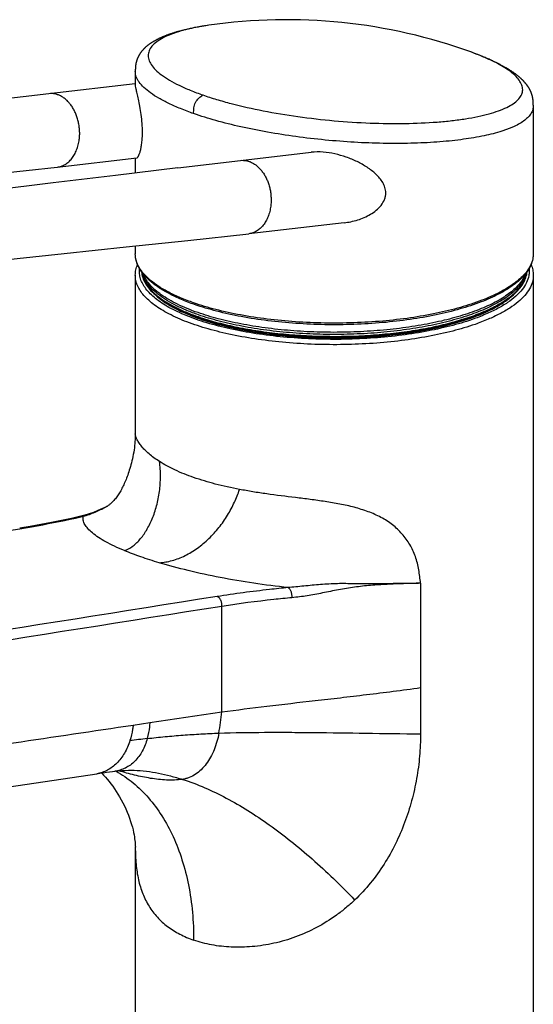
# Model space of a CAD drawing. Header units: millimetres. Extents: x 31 to 640, y 23 to 566.
# Tile 4 of 9: x 172 to 234, y 143 to 263. Entities that reach past the tile are written whole.
import ezdxf

# ---------------------------------------------------------------- set-up
doc = ezdxf.new("R2010")
doc.units = ezdxf.units.MM
doc.header["$LTSCALE"] = 46.255
doc.layers.get('0').update_dxf_attribs({"linetype": 'CONTINUOUS'})

msp = doc.modelspace()

# ---------------------------------------------------------------- linework, layer by layer
at = {"color": 7, "linetype": 'CONTINUOUS'}
for p, q in [((191.65, 261.67), (191.54, 261.64)), ((191.75, 261.7), (191.65, 261.67)), ((191.85, 261.72), (191.75, 261.7)), ((191.97, 261.75), (191.85, 261.72)), ((192.09, 261.78), (191.97, 261.75)), ((192.21, 261.81), (192.09, 261.78)), ((192.32, 261.83), (192.21, 261.81)), ((192.44, 261.86), (192.32, 261.83)), ((192.57, 261.89), (192.44, 261.86)), ((192.7, 261.91), (192.57, 261.89)), ((192.83, 261.94), (192.7, 261.91)), ((192.97, 261.97), (192.83, 261.94)), ((193.1, 262), (192.97, 261.97)), ((193.24, 262.02), (193.1, 262)), ((193.39, 262.05), (193.24, 262.02)), ((193.51, 262.07), (193.39, 262.05)), ((193.66, 262.1), (193.51, 262.07)), ((193.81, 262.13), (193.66, 262.1)), ((193.97, 262.15), (193.81, 262.13)), ((194.13, 262.18), (193.97, 262.15)), ((194.3, 262.21), (194.13, 262.18)), ((194.48, 262.23), (194.3, 262.21)), ((194.66, 262.26), (194.48, 262.23)), ((194.84, 262.29), (194.66, 262.26)), ((194.84, 262.29), (194.83, 262.29)), ((188.4, 260.48), (188.34, 260.45)), ((188.45, 260.51), (188.4, 260.48)), ((188.51, 260.54), (188.45, 260.51)), ((188.57, 260.57), (188.51, 260.54)), ((188.63, 260.6), (188.57, 260.57)), ((188.69, 260.63), (188.63, 260.6)), ((188.74, 260.66), (188.69, 260.63)), ((188.89, 260.73), (188.83, 260.7)), ((188.95, 260.76), (188.89, 260.73)), ((189.01, 260.79), (188.95, 260.76)), ((189.07, 260.81), (189.01, 260.79)), ((189.13, 260.84), (189.07, 260.81)), ((189.19, 260.86), (189.13, 260.84)), ((189.25, 260.89), (189.19, 260.86)), ((189.31, 260.91), (189.25, 260.89)), ((189.36, 260.93), (189.31, 260.91)), ((189.43, 260.97), (189.36, 260.93)), ((189.51, 260.99), (189.43, 260.97)), ((189.57, 261.02), (189.51, 260.99)), ((189.63, 261.04), (189.57, 261.02)), ((189.69, 261.07), (189.63, 261.04)), ((189.77, 261.09), (189.69, 261.07)), ((189.84, 261.12), (189.77, 261.09)), ((189.91, 261.15), (189.84, 261.12)), ((189.98, 261.17), (189.91, 261.15)), ((190.05, 261.19), (189.98, 261.17)), ((190.1, 261.21), (190.05, 261.19)), ((190.16, 261.24), (190.1, 261.21)), ((190.23, 261.26), (190.16, 261.24)), ((190.31, 261.29), (190.23, 261.26)), ((190.4, 261.31), (190.31, 261.29)), ((190.48, 261.34), (190.4, 261.31)), ((190.56, 261.36), (190.48, 261.34)), ((190.64, 261.39), (190.56, 261.36)), ((190.72, 261.41), (190.64, 261.39)), ((190.8, 261.44), (190.72, 261.41)), ((190.89, 261.47), (190.8, 261.44)), ((190.99, 261.49), (190.89, 261.47)), ((191.05, 261.51), (190.99, 261.49)), ((191.14, 261.54), (191.05, 261.51)), ((191.24, 261.56), (191.14, 261.54)), ((191.33, 261.59), (191.24, 261.56)), ((191.43, 261.62), (191.33, 261.59)), ((191.54, 261.64), (191.43, 261.62)), ((188.11, 260.32), (188.06, 260.29)), ((188.17, 260.36), (188.11, 260.32)), ((188.23, 260.39), (188.17, 260.36)), ((188.28, 260.42), (188.23, 260.39)), ((188.34, 260.45), (188.28, 260.42)), ((226.87, 258.99), (226.86, 258.99)), ((227.05, 258.92), (226.86, 258.99)), ((227.22, 258.86), (227.05, 258.92)), ((227.38, 258.8), (227.22, 258.86)), ((227.53, 258.74), (227.38, 258.8)), ((227.68, 258.68), (227.53, 258.74)), ((227.82, 258.63), (227.68, 258.68)), ((227.96, 258.57), (227.82, 258.63)), ((228.11, 258.51), (227.96, 258.57)), ((228.24, 258.46), (228.11, 258.51)), ((228.37, 258.4), (228.24, 258.46)), ((228.51, 258.35), (228.37, 258.4)), ((228.63, 258.29), (228.51, 258.35)), ((228.75, 258.24), (228.63, 258.29)), ((228.87, 258.19), (228.75, 258.24)), ((228.99, 258.14), (228.87, 258.19)), ((229.1, 258.09), (228.99, 258.14)), ((229.22, 258.04), (229.1, 258.09)), ((229.33, 257.98), (229.22, 258.04)), ((229.43, 257.94), (229.33, 257.98)), ((229.53, 257.89), (229.43, 257.94)), ((229.64, 257.84), (229.53, 257.89)), ((229.74, 257.79), (229.64, 257.84)), ((229.83, 257.75), (229.74, 257.79)), ((229.92, 257.7), (229.83, 257.75)), ((230.01, 257.66), (229.92, 257.7)), ((230.1, 257.61), (230.01, 257.66)), ((230.19, 257.57), (230.1, 257.61)), ((230.27, 257.53), (230.19, 257.57)), ((230.35, 257.49), (230.27, 257.53)), ((230.43, 257.44), (230.35, 257.49)), ((230.51, 257.4), (230.43, 257.44)), ((230.59, 257.36), (230.51, 257.4)), ((230.67, 257.31), (230.59, 257.36)), ((230.75, 257.27), (230.67, 257.31)), ((230.81, 257.23), (230.75, 257.27)), ((230.88, 257.2), (230.81, 257.23)), ((230.94, 257.16), (230.88, 257.2)), ((231.01, 257.12), (230.94, 257.16)), ((231.07, 257.08), (231.01, 257.12)), ((231.14, 257.04), (231.07, 257.08)), ((231.2, 257.01), (231.14, 257.04)), ((231.27, 256.97), (231.2, 257.01)), ((231.34, 256.93), (231.27, 256.97)), ((231.4, 256.89), (231.34, 256.93)), ((231.47, 256.85), (231.4, 256.89)), ((185.87, 256.85), (185.87, 256.79)), ((185.87, 256.79), (185.87, 256.73)), ((185.87, 256.73), (185.87, 255.08)), ((231.52, 256.81), (231.47, 256.85)), ((231.56, 256.78), (231.52, 256.81)), ((231.61, 256.75), (231.56, 256.78)), ((231.66, 256.72), (231.61, 256.75)), ((231.71, 256.69), (231.66, 256.72)), ((231.76, 256.65), (231.71, 256.69)), ((231.81, 256.62), (231.76, 256.65)), ((231.86, 256.59), (231.81, 256.62)), ((231.9, 256.56), (231.86, 256.59)), ((231.95, 256.52), (231.9, 256.56)), ((232, 256.49), (231.95, 256.52)), ((232.05, 256.45), (232, 256.49)), ((232.1, 256.42), (232.05, 256.45)), ((232.14, 256.39), (232.1, 256.42)), ((232.19, 256.35), (232.14, 256.39)), ((232.24, 256.32), (232.19, 256.35)), ((232.29, 256.28), (232.24, 256.32)), ((232.33, 256.24), (232.29, 256.28)), ((232.38, 256.21), (232.33, 256.24)), ((232.43, 256.17), (232.38, 256.21)), ((232.46, 256.15), (232.43, 256.17)), ((232.49, 256.12), (232.46, 256.15)), ((232.52, 256.1), (232.49, 256.12)), ((232.55, 256.07), (232.52, 256.1)), ((232.58, 256.05), (232.55, 256.07)), ((232.61, 256.02), (232.58, 256.05)), ((232.64, 256), (232.61, 256.02)), ((232.67, 255.97), (232.64, 256)), ((232.7, 255.95), (232.67, 255.97)), ((232.73, 255.92), (232.7, 255.95)), ((232.76, 255.89), (232.73, 255.92)), ((232.79, 255.87), (232.76, 255.89)), ((232.82, 255.84), (232.79, 255.87)), ((232.85, 255.81), (232.82, 255.84)), ((232.88, 255.79), (232.85, 255.81)), ((232.91, 255.76), (232.88, 255.79)), ((232.93, 255.73), (232.91, 255.76)), ((232.96, 255.71), (232.93, 255.73)), ((232.99, 255.68), (232.96, 255.71)), ((233.02, 255.65), (232.99, 255.68)), ((185.87, 255.16), (175.34, 253.95)), ((233.05, 255.62), (233.02, 255.65)), ((233.08, 255.6), (233.05, 255.62)), ((233.11, 255.57), (233.08, 255.6)), ((233.13, 255.54), (233.11, 255.57)), ((233.16, 255.51), (233.13, 255.54)), ((233.19, 255.48), (233.16, 255.51)), ((233.22, 255.45), (233.19, 255.48)), ((233.24, 255.42), (233.22, 255.45)), ((233.27, 255.39), (233.24, 255.42)), ((233.3, 255.36), (233.27, 255.39)), ((233.32, 255.33), (233.3, 255.36)), ((233.35, 255.3), (233.32, 255.33)), ((233.38, 255.27), (233.35, 255.3)), ((233.4, 255.24), (233.38, 255.27)), ((233.43, 255.21), (233.4, 255.24)), ((233.46, 255.18), (233.43, 255.21)), ((233.48, 255.15), (233.46, 255.18)), ((233.51, 255.12), (233.48, 255.15)), ((233.53, 255.09), (233.51, 255.12)), ((233.56, 255.05), (233.53, 255.09)), ((175.34, 253.95), (167.93, 253.05)), ((234.37, 252.66), (234.37, 252.73)), ((234.37, 252.6), (234.37, 252.66)), ((234.37, 252.53), (234.37, 252.6)), ((234.37, 252.53), (234.37, 234.43)), ((234.37, 252.45), (234.37, 252.44)), ((176.36, 245.01), (186.04, 246.12)), ((185.87, 246.1), (185.87, 244.27)), ((198.68, 245.81), (207.3, 246.8)), ((191.06, 244.89), (198.68, 245.81)), ((211.31, 238.21), (199.69, 236.87)), ((185.87, 235.38), (185.87, 234.43)), ((185.87, 231.81), (185.87, 212.5)), ((234.37, 231.81), (234.37, 31.7)), ((182.24, 203.54), (182.24, 203.54)), ((179.22, 202.44), (179.22, 202.44)), ((185.71, 171.47), (185.71, 171.47)), ((185.87, 162.08), (185.87, 31.7))]:
    msp.add_line(p, q, dxfattribs=at)
at = {"color": 9, "linetype": 'CONTINUOUS'}
for p, q in [((171.79, 200.91), (172.02, 200.95)), ((220.63, 194.26), (220.63, 175.91)), ((196.42, 178.59), (196.42, 191.45)), ((187.63, 177.28), (196.42, 178.59)), ((185.62, 176.98), (187.63, 177.28))]:
    msp.add_line(p, q, dxfattribs=at)
at = {"color": 7, "linetype": 'CONTINUOUS'}
for points in [[(188.83, 260.7), (188.8, 260.69), (188.74, 260.66)], [(187.97, 260.24), (187.95, 260.22), (187.92, 260.21), (187.89, 260.19), (187.87, 260.17), (187.84, 260.15), (187.81, 260.14), (187.78, 260.12), (187.76, 260.1), (187.73, 260.08), (187.7, 260.06), (187.68, 260.05), (187.65, 260.03), (187.62, 260.01), (187.6, 259.99), (187.57, 259.97), (187.54, 259.95), (187.52, 259.93), (187.49, 259.91), (187.46, 259.89), (187.44, 259.87), (187.41, 259.85), (187.39, 259.83), (187.36, 259.81), (187.33, 259.79), (187.31, 259.77), (187.28, 259.75), (187.26, 259.73), (187.23, 259.71), (187.21, 259.69), (187.18, 259.66), (187.16, 259.64), (187.13, 259.62), (187.11, 259.6), (187.08, 259.57), (187.06, 259.55), (187.03, 259.53), (187.01, 259.5), (186.98, 259.48), (186.96, 259.46), (186.93, 259.43), (186.91, 259.41), (186.89, 259.39), (186.86, 259.36), (186.84, 259.34), (186.82, 259.31), (186.79, 259.28), (186.77, 259.26), (186.75, 259.23), (186.73, 259.21), (186.7, 259.18), (186.68, 259.16), (186.66, 259.13), (186.64, 259.11), (186.62, 259.09), (186.6, 259.06), (186.59, 259.04), (186.57, 259.01), (186.55, 258.99), (186.53, 258.97), (186.52, 258.94), (186.5, 258.92), (186.48, 258.9), (186.47, 258.88), (186.45, 258.85), (186.44, 258.83), (186.42, 258.81), (186.41, 258.78), (186.39, 258.76), (186.38, 258.74), (186.36, 258.71), (186.35, 258.69), (186.34, 258.67), (186.32, 258.64), (186.31, 258.62), (186.3, 258.6), (186.28, 258.58), (186.27, 258.55), (186.26, 258.53), (186.25, 258.51), (186.24, 258.48), (186.22, 258.46), (186.21, 258.44), (186.2, 258.41), (186.19, 258.39), (186.18, 258.37), (186.17, 258.34), (186.16, 258.32), (186.15, 258.3), (186.14, 258.27), (186.13, 258.25), (186.12, 258.23), (186.11, 258.2), (186.1, 258.18), (186.09, 258.15), (186.08, 258.13), (186.08, 258.11), (186.07, 258.08), (186.06, 258.06), (186.05, 258.04), (186.04, 258.01), (186.04, 257.99), (186.03, 257.97), (186.02, 257.94), (186.02, 257.92), (186.01, 257.9), (186, 257.87), (186, 257.85), (185.99, 257.83), (185.98, 257.8), (185.98, 257.78), (185.97, 257.76), (185.97, 257.73), (185.96, 257.71), (185.96, 257.69), (185.95, 257.66), (185.95, 257.64), (185.94, 257.61), (185.94, 257.59), (185.93, 257.57), (185.93, 257.54), (185.93, 257.52), (185.92, 257.49), (185.92, 257.47), (185.91, 257.44), (185.91, 257.42), (185.91, 257.39), (185.91, 257.37), (185.9, 257.34), (185.9, 257.32), (185.9, 257.29), (185.89, 257.26), (185.89, 257.24), (185.89, 257.21), (185.89, 257.18), (185.89, 257.15), (185.88, 257.12), (185.88, 257.1), (185.88, 257.07), (185.88, 257.04), (185.88, 257.01), (185.88, 256.98), (185.88, 256.95), (185.87, 256.92), (185.87, 256.85)], [(188.06, 260.29), (188.03, 260.27), (187.97, 260.24)], [(234.37, 252.73), (234.37, 252.76), (234.37, 252.8), (234.37, 252.83), (234.37, 252.86), (234.36, 252.89), (234.36, 252.92), (234.36, 252.96), (234.36, 252.99), (234.36, 253.02), (234.35, 253.05), (234.35, 253.08), (234.35, 253.11), (234.35, 253.14), (234.34, 253.16), (234.34, 253.19), (234.34, 253.22), (234.33, 253.25), (234.33, 253.28), (234.32, 253.31), (234.32, 253.33), (234.32, 253.36), (234.31, 253.39), (234.31, 253.41), (234.3, 253.44), (234.3, 253.47), (234.29, 253.49), (234.29, 253.52), (234.28, 253.54), (234.28, 253.57), (234.27, 253.6), (234.26, 253.62), (234.26, 253.65), (234.25, 253.67), (234.25, 253.7), (234.24, 253.72), (234.23, 253.75), (234.22, 253.77), (234.22, 253.8), (234.21, 253.82), (234.2, 253.85), (234.19, 253.87), (234.19, 253.9), (234.18, 253.92), (234.17, 253.95), (234.16, 253.97), (234.15, 253.99), (234.14, 254.02), (234.13, 254.04), (234.12, 254.07), (234.12, 254.09), (234.11, 254.12), (234.1, 254.14), (234.09, 254.17), (234.07, 254.19), (234.06, 254.21), (234.05, 254.24), (234.04, 254.26), (234.03, 254.29), (234.02, 254.31), (234.01, 254.33), (234, 254.36), (233.98, 254.38), (233.97, 254.41), (233.96, 254.43), (233.95, 254.45), (233.94, 254.48), (233.92, 254.5), (233.91, 254.52), (233.9, 254.54), (233.89, 254.57), (233.87, 254.59), (233.86, 254.61), (233.85, 254.63), (233.84, 254.65), (233.83, 254.67), (233.81, 254.69), (233.8, 254.71), (233.79, 254.72), (233.78, 254.74), (233.77, 254.76), (233.75, 254.78), (233.74, 254.8), (233.73, 254.81), (233.72, 254.83), (233.71, 254.85), (233.7, 254.87), (233.68, 254.88), (233.67, 254.9), (233.66, 254.92), (233.65, 254.94), (233.63, 254.95), (233.62, 254.97), (233.61, 254.99), (233.6, 255), (233.58, 255.02), (233.56, 255.05)], [(137.34, 240.72), (146.15, 241.7), (153.63, 242.52), (161.17, 243.35), (168.76, 244.18), (176.36, 245.01)], [(191.06, 244.89), (183.44, 243.98), (175.85, 243.07), (168.3, 242.16), (160.78, 241.27)], [(154.25, 232.07), (161.92, 232.86), (169.57, 233.66), (177.19, 234.46), (184.75, 235.26), (192.26, 236.07), (199.69, 236.87)], [(185.87, 212.5), (185.87, 212.37), (185.87, 212.19), (185.86, 212), (185.85, 211.78), (185.83, 211.55), (185.81, 211.31), (185.79, 211.05), (185.75, 210.79), (185.71, 210.52), (185.67, 210.25), (185.62, 209.98), (185.57, 209.71), (185.52, 209.45), (185.46, 209.2), (185.4, 208.95), (185.33, 208.71), (185.27, 208.48), (185.21, 208.25), (185.14, 208.04), (185.07, 207.84), (185.01, 207.64), (184.94, 207.45), (184.88, 207.27), (184.81, 207.09), (184.74, 206.92), (184.67, 206.76), (184.6, 206.59), (184.53, 206.44), (184.46, 206.28), (184.39, 206.13), (184.32, 205.98), (184.24, 205.84), (184.17, 205.69), (184.09, 205.55), (184.01, 205.42), (183.93, 205.29), (183.85, 205.16), (183.77, 205.03), (183.69, 204.91), (183.6, 204.79), (183.52, 204.68), (183.44, 204.57), (183.35, 204.47), (183.27, 204.37), (183.19, 204.28), (183.1, 204.19), (183.02, 204.11), (182.94, 204.03), (182.86, 203.96), (182.78, 203.89), (182.71, 203.83), (182.63, 203.78), (182.56, 203.73), (182.49, 203.68), (182.43, 203.64), (182.37, 203.61), (182.32, 203.58), (182.27, 203.55), (182.24, 203.54)], [(182.24, 203.54), (181.89, 203.38), (181.32, 203.13), (180.77, 202.91), (180.23, 202.72), (179.7, 202.56), (179.22, 202.44)], [(179.22, 202.44), (178.08, 202.18), (176.88, 201.92), (175.64, 201.67), (174.37, 201.42), (173.07, 201.19), (171.78, 200.97)], [(64.46, 153.68), (81.62, 156.21), (99.72, 158.93), (118.73, 161.76), (138.65, 164.72), (159.48, 167.82), (181.18, 171.05)], [(181.18, 171.05), (181.56, 171.11), (181.96, 171.17), (182.35, 171.22), (182.72, 171.27), (183.07, 171.31), (183.36, 171.35)], [(181.77, 171.14), (181.8, 171.11), (182.01, 170.88), (182.23, 170.63), (182.45, 170.38), (182.67, 170.11), (182.89, 169.83), (183.11, 169.53), (183.32, 169.22), (183.54, 168.9), (183.75, 168.57), (183.96, 168.22), (184.16, 167.87), (184.35, 167.5), (184.54, 167.13), (184.72, 166.75), (184.88, 166.37), (185.03, 165.99), (185.17, 165.61), (185.3, 165.23), (185.41, 164.87), (185.51, 164.52), (185.59, 164.2), (185.66, 163.89), (185.71, 163.61), (185.76, 163.35), (185.79, 163.12), (185.82, 162.9), (185.84, 162.71), (185.86, 162.53), (185.87, 162.38), (185.87, 162.26), (185.88, 162.15), (185.88, 162.08)], [(183.36, 171.35), (183.78, 171.4), (184.23, 171.43), (184.65, 171.46), (185.05, 171.47), (185.43, 171.47), (185.71, 171.47)]]:
    msp.add_lwpolyline(points, dxfattribs=at)
for centre, radius, start, end in [((204.29, 196.97), 66, 70.0018, 98.2324), ((193.89, 235.93), 8.5, 229.3954, 231.036), ((226.29, 236.01), 8.6, 308.9742, 310.5947)]:
    msp.add_arc(centre, radius, start, end, dxfattribs=at)
at = {"color": 9, "linetype": 'CONTINUOUS'}
for centre, radius, start, end in [((157.54, 296.41), 96.52, 282.9942, 283.1659), ((153.3, 183.45), 43.39, 350.1216, 353.5729), ((286.58, -658.53), 839.75, 96.78813, 96.9333)]:
    msp.add_arc(centre, radius, start, end, dxfattribs=at)
for points, knots in [([(194.83, 262.29), (194.29, 262.21), (193.27, 262.04), (191.83, 261.71), (190.58, 261.33), (189.52, 260.91), (188.67, 260.44), (188.02, 259.92), (187.65, 259.43), (187.49, 259.03), (187.43, 258.73), (187.43, 258.43), (187.52, 258), (187.79, 257.45), (188.34, 256.81), (189.09, 256.18), (190.06, 255.56), (191.24, 254.94), (192.6, 254.34), (193.59, 253.97), (194.11, 253.79)], [0, 0, 0, 0, 0.094019, 0.178996, 0.25445, 0.320061, 0.375871, 0.422649, 0.462038, 0.479909, 0.497197, 0.514503, 0.532435, 0.572094, 0.619337, 0.675781, 0.742186, 0.818596, 0.90469, 1, 1, 1, 1]), ([(194.11, 253.79), (194.65, 253.6), (195.79, 253.23), (198.23, 252.55), (201.54, 251.81), (205.73, 251.12), (210.09, 250.62), (214.44, 250.34), (218.64, 250.28), (221.96, 250.42), (224.41, 250.65), (226.07, 250.87), (227.58, 251.14), (228.93, 251.46), (230.1, 251.83), (231.09, 252.24), (231.9, 252.68), (232.51, 253.17), (232.86, 253.63), (233.02, 254), (233.08, 254.28), (233.08, 254.57), (233, 254.97), (232.75, 255.49), (232.25, 256.09), (231.55, 256.69), (230.65, 257.28), (229.55, 257.87), (228.28, 258.45), (227.36, 258.81), (226.87, 258.99)], [0, 0, 0, 0, 0.035563, 0.073654, 0.156047, 0.244352, 0.335437, 0.426099, 0.513207, 0.593717, 0.630694, 0.665111, 0.696703, 0.725227, 0.750493, 0.772469, 0.791226, 0.806981, 0.820235, 0.826232, 0.832022, 0.837811, 0.843797, 0.857003, 0.872711, 0.891494, 0.913637, 0.939182, 0.968022, 1, 1, 1, 1]), ([(192.98, 251.52), (192.44, 251.71), (191.42, 252.09), (190, 252.71), (188.77, 253.35), (187.75, 253.99), (186.94, 254.65), (186.42, 255.22), (186.13, 255.68), (185.98, 256), (185.89, 256.33), (185.87, 256.54), (185.87, 256.65)], [0, 0, 0, 0, 0.186722, 0.35609, 0.507135, 0.639262, 0.752634, 0.848263, 0.890287, 0.929066, 0.965332, 1, 1, 1, 1]), ([(179.04, 248.37), (179.05, 248.45), (179.07, 248.63), (179.09, 248.89), (179.09, 249.16), (179.08, 249.42), (179.06, 249.69), (179.03, 249.96), (178.99, 250.22), (178.92, 250.57), (178.81, 250.99), (178.66, 251.4), (178.52, 251.72), (178.41, 251.94), (178.29, 252.16), (178.16, 252.37), (178.02, 252.57), (177.87, 252.76), (177.72, 252.93), (177.56, 253.1), (177.39, 253.25), (177.16, 253.43), (176.87, 253.63), (176.5, 253.8), (175.99, 253.96), (175.6, 253.98), (175.34, 253.95)], [0, 0, 0, 0, 0.034593, 0.069443, 0.104459, 0.139657, 0.174962, 0.210294, 0.245604, 0.28082, 0.35073, 0.419628, 0.4535, 0.487, 0.520112, 0.552609, 0.584523, 0.616055, 0.646977, 0.677108, 0.706752, 0.735939, 0.792157, 0.846463, 0.898805, 1, 1, 1, 1]), ([(192.98, 251.52), (192.98, 251.76), (192.98, 252.22), (193.17, 252.89), (193.58, 253.43), (193.93, 253.68), (194.11, 253.79)], [0, 0, 0, 0, 0.263665, 0.521129, 0.765927, 1, 1, 1, 1]), ([(234.37, 252.44), (234.37, 252.29), (234.32, 251.97), (234.11, 251.52), (233.77, 251.09), (233.31, 250.68), (232.72, 250.29), (232.15, 250), (231.64, 249.78), (231.21, 249.61), (230.76, 249.45), (229.73, 249.12), (227.99, 248.71), (225.92, 248.38), (224.09, 248.17), (222.6, 248.04), (221.05, 247.95), (219.43, 247.89), (217.77, 247.87), (215.47, 247.89), (212.54, 248), (208.99, 248.28), (205.47, 248.69), (202.04, 249.22), (198.78, 249.87), (195.77, 250.62), (193.87, 251.21), (192.98, 251.52)], [0, 0, 0, 0, 0.010671, 0.021892, 0.034315, 0.048461, 0.064585, 0.08288, 0.092866, 0.103403, 0.114501, 0.126167, 0.17823, 0.23848, 0.271382, 0.305954, 0.342025, 0.379439, 0.418011, 0.457557, 0.538786, 0.621517, 0.704084, 0.784811, 0.862053, 0.934254, 1, 1, 1, 1]), ([(176.37, 245.01), (176.54, 245.03), (176.78, 245.08), (177.09, 245.21), (177.4, 245.37), (177.69, 245.58), (177.95, 245.84), (178.13, 246.05), (178.3, 246.28), (178.46, 246.54), (178.6, 246.81), (178.72, 247.1), (178.83, 247.4), (178.92, 247.71), (178.99, 248.04), (179.02, 248.26), (179.04, 248.37)], [0, 0, 0, 0, 0.1076, 0.162774, 0.218064, 0.333141, 0.392529, 0.453844, 0.51671, 0.581131, 0.64732, 0.715188, 0.784335, 0.855088, 0.927079, 1, 1, 1, 1]), ([(198.68, 245.81), (198.93, 245.84), (199.33, 245.82), (199.83, 245.67), (200.2, 245.49), (200.5, 245.3), (200.73, 245.12), (200.89, 244.96), (201.05, 244.8), (201.21, 244.62), (201.35, 244.44), (201.49, 244.24), (201.62, 244.03), (201.75, 243.81), (201.86, 243.58), (202, 243.27), (202.15, 242.86), (202.26, 242.43), (202.33, 242.09), (202.37, 241.82), (202.4, 241.56), (202.41, 241.29), (202.42, 241.02), (202.42, 240.76), (202.4, 240.5), (202.38, 240.32), (202.37, 240.23)], [0, 0, 0, 0, 0.101195, 0.153537, 0.207843, 0.264061, 0.293248, 0.322892, 0.353023, 0.383945, 0.415477, 0.447391, 0.479888, 0.513, 0.5465, 0.580372, 0.649271, 0.71918, 0.754396, 0.789706, 0.825038, 0.860343, 0.895541, 0.930557, 0.965407, 1, 1, 1, 1]), ([(202.37, 240.23), (202.36, 240.12), (202.33, 239.9), (202.25, 239.58), (202.16, 239.26), (202.06, 238.96), (201.93, 238.68), (201.79, 238.4), (201.64, 238.15), (201.47, 237.92), (201.28, 237.7), (201.02, 237.45), (200.73, 237.24), (200.43, 237.07), (200.12, 236.95), (199.87, 236.89), (199.71, 236.87)], [0, 0, 0, 0, 0.07292, 0.144912, 0.215665, 0.284812, 0.35268, 0.418869, 0.48329, 0.546155, 0.607471, 0.666859, 0.781936, 0.837225, 0.8924, 1, 1, 1, 1]), ([(192.98, 228.45), (192.44, 228.64), (191.41, 229.03), (189.99, 229.69), (188.77, 230.4), (187.74, 231.14), (186.92, 231.92), (186.33, 232.74), (185.96, 233.57), (185.87, 234.15), (185.87, 234.43)], [0, 0, 0, 0, 0.174785, 0.334676, 0.479145, 0.608166, 0.722418, 0.823564, 0.914591, 1, 1, 1, 1]), ([(234.37, 234.43), (234.37, 234.22), (234.33, 233.8), (234.12, 233.17), (233.79, 232.55), (233.33, 231.95), (232.74, 231.36), (232.03, 230.79), (231.2, 230.24), (229.9, 229.51), (228.01, 228.68), (225.43, 227.84), (222.52, 227.13), (219.35, 226.58), (215.98, 226.2), (212.49, 225.99), (208.94, 225.96), (205.42, 226.11), (202, 226.43), (198.76, 226.93), (195.75, 227.58), (193.86, 228.14), (192.98, 228.45)], [0, 0, 0, 0, 0.014022, 0.028576, 0.044128, 0.061044, 0.079583, 0.099911, 0.122121, 0.146248, 0.200158, 0.261212, 0.328567, 0.401124, 0.477596, 0.55657, 0.636557, 0.716036, 0.793504, 0.867516, 0.936738, 1, 1, 1, 1]), ([(227.27, 225.83), (226.38, 225.52), (224.49, 224.96), (221.49, 224.31), (218.25, 223.81), (214.83, 223.48), (211.31, 223.33), (207.76, 223.36), (204.26, 223.57), (200.9, 223.96), (197.72, 224.51), (194.82, 225.21), (192.24, 226.05), (190.34, 226.88), (189.04, 227.61), (188.22, 228.16), (187.51, 228.73), (186.92, 229.32), (186.46, 229.93), (186.12, 230.54), (185.92, 231.17), (185.87, 231.6), (185.87, 231.81)], [0, 0, 0, 0, 0.063262, 0.132484, 0.206496, 0.283964, 0.363443, 0.44343, 0.522404, 0.598876, 0.671433, 0.738788, 0.799842, 0.853752, 0.877879, 0.900089, 0.920417, 0.938956, 0.955872, 0.971424, 0.985978, 1, 1, 1, 1]), ([(226.92, 226.42), (226.03, 226.11), (224.14, 225.56), (221.14, 224.91), (217.9, 224.42), (214.49, 224.11), (210.97, 223.97), (207.44, 224.02), (203.97, 224.25), (200.64, 224.65), (197.51, 225.22), (194.67, 225.95), (192.52, 226.69), (190.99, 227.36), (189.99, 227.87), (189.11, 228.4), (188.33, 228.96), (187.68, 229.54), (187.16, 230.13), (186.76, 230.74), (186.49, 231.36), (186.36, 231.99), (186.37, 232.41), (186.39, 232.62)], [0, 0, 0, 0, 0.06393, 0.133963, 0.208872, 0.287256, 0.367598, 0.448325, 0.527846, 0.604612, 0.67716, 0.74417, 0.804531, 0.831958, 0.85745, 0.880972, 0.902535, 0.922199, 0.940096, 0.956444, 0.971569, 0.985911, 1, 1, 1, 1]), ([(193.51, 227.26), (193.07, 227.41), (192.23, 227.73), (191.04, 228.25), (189.98, 228.81), (189.06, 229.4), (188.27, 230.01), (187.63, 230.65), (187.14, 231.3), (186.91, 231.77), (186.82, 232)], [0, 0, 0, 0, 0.165859, 0.32007, 0.462217, 0.592129, 0.709966, 0.816321, 0.912364, 1, 1, 1, 1]), ([(233.42, 232), (233.27, 231.6), (232.92, 231.01), (232.29, 230.31), (231.69, 229.78), (230.99, 229.27), (229.88, 228.58), (228.24, 227.79), (226, 226.98), (223.46, 226.27), (220.66, 225.7), (217.66, 225.26), (214.52, 224.98), (211.29, 224.84), (208.04, 224.86), (204.83, 225.04), (201.72, 225.37), (198.77, 225.85), (196.04, 226.46), (194.32, 226.97), (193.51, 227.26)], [0, 0, 0, 0, 0.030594, 0.047928, 0.066848, 0.087461, 0.109821, 0.159772, 0.216468, 0.279285, 0.347356, 0.419635, 0.494952, 0.572047, 0.649616, 0.726342, 0.800927, 0.872136, 0.938827, 1, 1, 1, 1]), ([(233.85, 232.62), (233.87, 232.48), (233.88, 232.19), (233.82, 231.61), (233.57, 230.87), (233.02, 230.02), (232.23, 229.21), (231.21, 228.43), (229.97, 227.7), (228.52, 227.02), (227.47, 226.61), (226.92, 226.42)], [0, 0, 0, 0, 0.043079, 0.086322, 0.176287, 0.275718, 0.388473, 0.516749, 0.661489, 0.822759, 1, 1, 1, 1]), ([(234.37, 231.81), (234.37, 231.53), (234.29, 230.95), (233.92, 230.11), (233.32, 229.3), (232.51, 228.52), (231.48, 227.77), (230.25, 227.07), (228.83, 226.41), (227.81, 226.02), (227.27, 225.83)], [0, 0, 0, 0, 0.085409, 0.176436, 0.277582, 0.391834, 0.520855, 0.665324, 0.825215, 1, 1, 1, 1]), ([(188.81, 209.11), (188.58, 209.26), (188.14, 209.55), (187.55, 210.02), (187.04, 210.49), (186.62, 210.96), (186.3, 211.4), (186.06, 211.81), (185.92, 212.17), (185.87, 212.4), (185.87, 212.5)], [0, 0, 0, 0, 0.178791, 0.342957, 0.493085, 0.628778, 0.748435, 0.850477, 0.934345, 1, 1, 1, 1]), ([(184.55, 198.24), (184.89, 198.35), (185.37, 198.63), (185.96, 199.11), (186.58, 199.75), (187.28, 200.74), (187.97, 202.13), (188.51, 203.73), (188.85, 205.46), (188.98, 207.28), (188.9, 208.5), (188.81, 209.11)], [0, 0, 0, 0, 0.084911, 0.132841, 0.184481, 0.29831, 0.42472, 0.561063, 0.704391, 0.851689, 1, 1, 1, 1]), ([(198.56, 205.71), (197.57, 205.9), (195.69, 206.31), (193.06, 207.09), (191.09, 207.87), (189.72, 208.56), (189.1, 208.92), (188.81, 209.11)], [0, 0, 0, 0, 0.290392, 0.556064, 0.793486, 0.900749, 1, 1, 1, 1]), ([(188.77, 196.77), (189.31, 196.8), (190.4, 196.99), (191.97, 197.6), (193.47, 198.52), (194.86, 199.68), (196.09, 201.04), (197.13, 202.53), (197.97, 204.09), (198.39, 205.17), (198.56, 205.71)], [0, 0, 0, 0, 0.1148, 0.235037, 0.360493, 0.489869, 0.621157, 0.75189, 0.879232, 1, 1, 1, 1]), ([(220.63, 194.26), (220.6, 194.54), (220.54, 195.1), (220.38, 196.19), (220.13, 197.26), (219.72, 198.27), (219.34, 198.98), (218.89, 199.65), (218.22, 200.49), (217.43, 201.24), (216.54, 201.88), (215.81, 202.31), (215.04, 202.68), (213.96, 203.11), (212.55, 203.55), (210.79, 203.94), (209, 204.23), (207.2, 204.49), (204.82, 204.79), (202.48, 205.06), (200.21, 205.41), (199.1, 205.61), (198.56, 205.71)], [0, 0, 0, 0, 0.030563, 0.060924, 0.12073, 0.150167, 0.179378, 0.208519, 0.237728, 0.296722, 0.326787, 0.357337, 0.388398, 0.419948, 0.484315, 0.549968, 0.616261, 0.682605, 0.748504, 0.877306, 0.939576, 1, 1, 1, 1]), ([(179.52, 202.43), (179.77, 202.5), (180.26, 202.65), (180.96, 202.93), (181.61, 203.23), (182.03, 203.44), (182.24, 203.54)], [0, 0, 0, 0, 0.266416, 0.522026, 0.766655, 1, 1, 1, 1]), ([(172.02, 200.95), (172.65, 201.06), (175.07, 201.48), (177.47, 201.96), (179.24, 202.37)], [0, 0, 0, 0, 0.261809, 1, 1, 1, 1]), ([(179.22, 202.44), (179.24, 202.44), (179.34, 202.46), (179.45, 202.45), (179.52, 202.43)], [0, 0, 0, 0, 0.247489, 1, 1, 1, 1]), ([(184.55, 198.24), (184.14, 198.41), (183.37, 198.75), (182.3, 199.28), (181.4, 199.82), (180.67, 200.35), (180.1, 200.88), (179.71, 201.4), (179.53, 201.85), (179.49, 202.19), (179.51, 202.35), (179.52, 202.43)], [0, 0, 0, 0, 0.192981, 0.365696, 0.517573, 0.648375, 0.758755, 0.850973, 0.929028, 0.96488, 1, 1, 1, 1]), ([(171.78, 200.97), (171.8, 200.97), (171.88, 200.98), (171.96, 200.97), (172.02, 200.95)], [0, 0, 0, 0, 0.246718, 1, 1, 1, 1]), ([(188.77, 196.77), (188.02, 196.99), (186.6, 197.45), (185.21, 197.97), (184.55, 198.24)], [0, 0, 0, 0, 0.526881, 1, 1, 1, 1]), ([(204.48, 193.74), (203.08, 193.88), (200.31, 194.24), (196.25, 194.93), (192.41, 195.76), (189.94, 196.42), (188.77, 196.77)], [0, 0, 0, 0, 0.263429, 0.522976, 0.770951, 1, 1, 1, 1]), ([(204.48, 193.74), (203.73, 193.66), (200.84, 193.36), (197.96, 192.99), (195.84, 192.65)], [0, 0, 0, 0, 0.259428, 1, 1, 1, 1]), ([(220.63, 194.26), (219.94, 194.26), (218.58, 194.24), (216.88, 194.21), (215.54, 194.19), (214.54, 194.19), (213.54, 194.19), (212.54, 194.21), (211.53, 194.22), (210.5, 194.22), (209.47, 194.18), (208.11, 194.09), (206.45, 193.92), (205.12, 193.79), (204.48, 193.74)], [0, 0, 0, 0, 0.127179, 0.252674, 0.314796, 0.376574, 0.438209, 0.500049, 0.562519, 0.625786, 0.689609, 0.753528, 0.879527, 1, 1, 1, 1]), ([(204.96, 192.51), (204.97, 192.63), (204.97, 192.89), (204.88, 193.25), (204.72, 193.55), (204.56, 193.69), (204.48, 193.74)], [0, 0, 0, 0, 0.275952, 0.548717, 0.794505, 1, 1, 1, 1]), ([(220.63, 194.26), (219.94, 194.25), (218.58, 194.22), (216.56, 194.14), (214.55, 194.02), (212.9, 193.84), (211.59, 193.64), (210.29, 193.41), (208.71, 193.08), (206.83, 192.72), (205.58, 192.56), (204.96, 192.51)], [0, 0, 0, 0, 0.129874, 0.258294, 0.385345, 0.511378, 0.574159, 0.636778, 0.760921, 0.882343, 1, 1, 1, 1]), ([(196.42, 191.45), (196.43, 191.57), (196.42, 191.77), (196.36, 192.01), (196.27, 192.24), (196.12, 192.48), (195.93, 192.61), (195.84, 192.65)], [0, 0, 0, 0, 0.268023, 0.403181, 0.535561, 0.782785, 1, 1, 1, 1]), ([(204.96, 192.51), (204.22, 192.44), (201.36, 192.15), (198.52, 191.78), (196.42, 191.45)], [0, 0, 0, 0, 0.259423, 1, 1, 1, 1]), ([(196.42, 178.59), (198.24, 178.83), (202.03, 179.3), (206.84, 179.86), (210.89, 180.32), (214.06, 180.7), (217.32, 181.09), (219.52, 181.39), (220.63, 181.54)], [0, 0, 0, 0, 0.226263, 0.469174, 0.596494, 0.727519, 0.862082, 1, 1, 1, 1]), ([(68.92, 159.61), (78.65, 161.03), (93.23, 163.22), (112.68, 166.13), (127.27, 168.3), (141.86, 170.46), (161.31, 173.36), (175.89, 175.53), (185.62, 176.98)], [0, 0, 0, 0, 0.249981, 0.375001, 0.500005, 0.624995, 0.749989, 1, 1, 1, 1]), ([(185.6, 176.98), (185.59, 176.81), (185.5, 176.17), (185.36, 175.54), (185.21, 175.08)], [0, 0, 0, 0, 0.255717, 1, 1, 1, 1]), ([(187.63, 177.28), (187.62, 177.11), (187.57, 176.46), (187.45, 175.81), (187.33, 175.34)], [0, 0, 0, 0, 0.256999, 1, 1, 1, 1]), ([(187.33, 175.34), (187.18, 174.81), (186.8, 173.81), (186.03, 172.74), (185.28, 172.1), (184.68, 171.73), (184.04, 171.47), (183.59, 171.38), (183.36, 171.35)], [0, 0, 0, 0, 0.276414, 0.531534, 0.652378, 0.769829, 0.88521, 1, 1, 1, 1]), ([(187.33, 175.34), (188.05, 175.42), (189.5, 175.58), (191.68, 175.76), (193.87, 175.9), (195.32, 175.97), (196.05, 176)], [0, 0, 0, 0, 0.250439, 0.500476, 0.750281, 1, 1, 1, 1]), ([(196.05, 176), (195.93, 175.31), (195.65, 174.3), (195.07, 173.06), (194.55, 172.24), (193.93, 171.53), (193.23, 170.96), (192.59, 170.61), (192.04, 170.44), (191.76, 170.38), (191.62, 170.36)], [0, 0, 0, 0, 0.276793, 0.408779, 0.53606, 0.658369, 0.775755, 0.888857, 0.944472, 1, 1, 1, 1]), ([(196.05, 176), (197.91, 176.07), (200.75, 176.1), (204.6, 176.1), (208.7, 176.07), (214.06, 175.99), (218.4, 175.93), (220.63, 175.91)], [0, 0, 0, 0, 0.226841, 0.346481, 0.470037, 0.728223, 1, 1, 1, 1]), ([(220.63, 175.91), (220.63, 175.01), (220.55, 173.19), (220.19, 170.46), (219.58, 167.74), (218.73, 165.07), (217.62, 162.47), (216.23, 160), (214.57, 157.7), (213.28, 156.3), (212.6, 155.65)], [0, 0, 0, 0, 0.121273, 0.244191, 0.368494, 0.493847, 0.619956, 0.746553, 0.873346, 1, 1, 1, 1]), ([(185.21, 175.08), (185.04, 174.55), (184.62, 173.56), (183.83, 172.49), (183.07, 171.84), (182.48, 171.46), (181.84, 171.19), (181.4, 171.09), (181.18, 171.05)], [0, 0, 0, 0, 0.279041, 0.535896, 0.656814, 0.773636, 0.887566, 1, 1, 1, 1]), ([(183.52, 171.37), (184.25, 170.95), (185.67, 169.97), (187.55, 168.12), (189.18, 165.91), (190.55, 163.37), (191.63, 160.54), (192.69, 156.34), (192.98, 153.02), (192.98, 150.77)], [0, 0, 0, 0, 0.106761, 0.217112, 0.332403, 0.453562, 0.581047, 0.71491, 1, 1, 1, 1]), ([(191.62, 170.36), (191.3, 170.32), (190.66, 170.26), (189.35, 170.26), (188.04, 170.42), (186.74, 170.66), (185.45, 170.94), (184.49, 171.21), (183.86, 171.4)], [0, 0, 0, 0, 0.122566, 0.246558, 0.496475, 0.622305, 0.748425, 1, 1, 1, 1]), ([(185.71, 171.47), (186.21, 171.45), (187.22, 171.37), (188.71, 171.13), (190.18, 170.79), (191.14, 170.51), (191.62, 170.36)], [0, 0, 0, 0, 0.250209, 0.500097, 0.749976, 1, 1, 1, 1]), ([(191.62, 170.36), (193.46, 169.78), (196.17, 168.58), (199.63, 166.57), (202.25, 164.81), (204.86, 162.83), (207.48, 160.65), (210.08, 158.26), (211.77, 156.55), (212.6, 155.65)], [0, 0, 0, 0, 0.223694, 0.341384, 0.463366, 0.589962, 0.721502, 0.85818, 1, 1, 1, 1]), ([(185.87, 162.08), (185.87, 161.39), (185.92, 160.07), (186.2, 158.16), (186.72, 156.43), (187.49, 154.88), (188.52, 153.52), (189.79, 152.37), (191.29, 151.44), (192.4, 150.97), (192.98, 150.77)], [0, 0, 0, 0, 0.142419, 0.275315, 0.399595, 0.517852, 0.633826, 0.751062, 0.872406, 1, 1, 1, 1]), ([(212.6, 155.65), (212.25, 155.32), (211.53, 154.68), (210.02, 153.51), (208, 152.25), (205.43, 151.09), (202.79, 150.32), (200.16, 149.92), (197.61, 149.86), (195.21, 150.12), (193.69, 150.52), (192.98, 150.77)], [0, 0, 0, 0, 0.068084, 0.135972, 0.270728, 0.403513, 0.533303, 0.658897, 0.779087, 0.892959, 1, 1, 1, 1])]:
    msp.add_open_spline(points, degree=3, knots=knots, dxfattribs=at)
at = {"color": 7, "linetype": 'CONTINUOUS'}
for points, knots in [([(186.74, 249.25), (186.74, 249.61), (186.71, 250.32), (186.6, 251.38), (186.44, 252.37), (186.26, 253.23), (186.1, 253.93), (185.98, 254.46), (185.91, 254.79), (185.88, 254.98), (185.87, 255.05), (185.87, 255.08)], [0, 0, 0, 0, 0.180067, 0.364342, 0.538452, 0.689958, 0.811823, 0.902587, 0.964206, 0.985102, 1, 1, 1, 1]), ([(186.04, 246.12), (186.07, 246.12), (186.13, 246.16), (186.19, 246.24), (186.27, 246.36), (186.37, 246.59), (186.48, 246.94), (186.59, 247.39), (186.67, 247.93), (186.72, 248.57), (186.74, 249.02), (186.74, 249.25)], [0, 0, 0, 0, 0.033051, 0.057622, 0.08851, 0.170715, 0.281609, 0.421631, 0.589911, 0.784078, 1, 1, 1, 1]), ([(216.4, 241.84), (216.4, 242.07), (216.32, 242.52), (216.04, 243.13), (215.65, 243.67), (215.18, 244.15), (214.67, 244.59), (213.92, 245.12), (212.9, 245.69), (211.58, 246.24), (210.19, 246.64), (208.76, 246.86), (207.78, 246.86), (207.3, 246.8)], [0, 0, 0, 0, 0.06011, 0.119428, 0.17876, 0.238531, 0.298932, 0.360035, 0.484328, 0.611296, 0.740376, 0.870524, 1, 1, 1, 1]), ([(211.31, 238.21), (211.87, 238.27), (212.71, 238.45), (213.77, 238.84), (214.54, 239.23), (215.24, 239.71), (215.84, 240.31), (216.21, 240.91), (216.37, 241.44), (216.4, 241.71), (216.4, 241.84)], [0, 0, 0, 0, 0.252089, 0.378275, 0.504438, 0.630468, 0.755949, 0.879619, 0.94036, 1, 1, 1, 1]), ([(193.09, 228.24), (192.55, 228.43), (191.52, 228.82), (190.1, 229.49), (188.86, 230.2), (187.81, 230.96), (186.97, 231.77), (186.35, 232.62), (185.96, 233.51), (185.87, 234.13), (185.87, 234.43)], [0, 0, 0, 0, 0.17083, 0.327527, 0.469731, 0.597634, 0.712175, 0.815255, 0.909877, 1, 1, 1, 1]), ([(234.37, 234.43), (234.37, 234.21), (234.32, 233.75), (234.11, 233.08), (233.76, 232.43), (233.28, 231.8), (232.68, 231.19), (231.96, 230.61), (231.13, 230.05), (229.83, 229.32), (227.93, 228.48), (225.36, 227.64), (222.47, 226.94), (219.32, 226.39), (215.97, 226), (212.5, 225.79), (208.97, 225.76), (205.47, 225.91), (202.07, 226.23), (198.85, 226.73), (195.86, 227.38), (193.97, 227.94), (193.09, 228.24)], [0, 0, 0, 0, 0.01514, 0.030707, 0.0471, 0.064664, 0.08367, 0.104312, 0.12671, 0.150925, 0.204784, 0.265581, 0.332552, 0.404644, 0.480607, 0.559051, 0.638507, 0.717474, 0.794465, 0.868057, 0.936946, 1, 1, 1, 1]), ([(185.87, 231.81), (185.87, 232.03), (185.92, 232.49), (186.05, 232.92), (186.14, 233.14)], [0, 0, 0, 0, 0.494896, 1, 1, 1, 1]), ([(234.11, 233.14), (234.19, 232.92), (234.33, 232.49), (234.37, 232.03), (234.37, 231.81)], [0, 0, 0, 0, 0.505103, 1, 1, 1, 1]), ([(186.63, 232.25), (186.65, 232), (186.75, 231.5), (187.1, 230.77), (187.62, 230.06), (188.06, 229.63), (188.31, 229.42)], [0, 0, 0, 0, 0.21932, 0.453566, 0.711747, 1, 1, 1, 1]), ([(186.64, 232.23), (186.67, 231.99), (186.79, 231.5), (187.15, 230.79), (187.68, 230.1), (188.11, 229.68), (188.35, 229.47)], [0, 0, 0, 0, 0.218886, 0.453508, 0.712035, 1, 1, 1, 1]), ([(193.55, 226.99), (193.09, 227.15), (192.19, 227.49), (190.93, 228.06), (189.82, 228.66), (188.86, 229.3), (188.05, 229.97), (187.41, 230.68), (186.94, 231.41), (186.74, 231.93), (186.68, 232.18)], [0, 0, 0, 0, 0.166788, 0.321291, 0.463137, 0.59229, 0.70917, 0.814785, 0.910875, 1, 1, 1, 1]), ([(233.57, 232.19), (233.52, 231.98), (233.37, 231.56), (233.03, 230.97), (232.58, 230.39), (232.02, 229.83), (231.35, 229.28), (230.28, 228.56), (228.68, 227.74), (226.47, 226.88), (223.95, 226.14), (221.14, 225.53), (218.13, 225.06), (214.95, 224.74), (211.68, 224.59), (208.37, 224.59), (205.1, 224.76), (201.93, 225.08), (198.92, 225.56), (196.14, 226.18), (194.38, 226.7), (193.55, 226.99)], [0, 0, 0, 0, 0.01506, 0.030998, 0.048128, 0.066685, 0.086837, 0.108683, 0.157591, 0.213374, 0.275511, 0.343176, 0.415327, 0.490774, 0.568219, 0.646309, 0.723672, 0.798955, 0.870868, 0.938226, 1, 1, 1, 1]), ([(231.89, 229.47), (232.13, 229.68), (232.57, 230.1), (233.1, 230.79), (233.45, 231.5), (233.57, 231.99), (233.6, 232.23)], [0, 0, 0, 0, 0.287978, 0.546504, 0.781118, 1, 1, 1, 1]), ([(231.94, 229.42), (232.18, 229.63), (232.62, 230.06), (233.15, 230.77), (233.49, 231.5), (233.6, 232.01), (233.61, 232.25)], [0, 0, 0, 0, 0.288261, 0.546441, 0.780681, 1, 1, 1, 1]), ([(188.31, 229.42), (188.62, 229.14), (189.33, 228.61), (190.54, 227.91), (191.95, 227.25), (192.97, 226.86), (193.51, 226.67)], [0, 0, 0, 0, 0.210807, 0.447874, 0.711237, 1, 1, 1, 1]), ([(188.54, 229.32), (188.85, 229.07), (189.54, 228.58), (190.71, 227.92), (192.04, 227.31), (193, 226.94), (193.51, 226.77)], [0, 0, 0, 0, 0.213755, 0.451873, 0.714235, 1, 1, 1, 1]), ([(193.51, 226.67), (194.22, 226.42), (195.73, 225.96), (198.12, 225.4), (200.68, 224.94), (204.35, 224.47), (209.09, 224.2), (213.86, 224.33), (217.61, 224.68), (220.28, 225.05), (222.8, 225.54), (225.13, 226.13), (227.24, 226.82), (229.08, 227.59), (230.65, 228.43), (231.55, 229.08), (231.94, 229.42)], [0, 0, 0, 0, 0.057369, 0.119439, 0.185488, 0.254697, 0.398937, 0.544588, 0.615532, 0.683956, 0.748988, 0.809829, 0.865793, 0.916332, 0.961095, 1, 1, 1, 1]), ([(193.51, 226.77), (194.21, 226.52), (195.7, 226.07), (198.05, 225.51), (200.58, 225.05), (204.19, 224.58), (208.87, 224.3), (213.58, 224.41), (217.29, 224.74), (219.94, 225.09), (222.46, 225.56), (224.78, 226.13), (226.9, 226.79), (228.77, 227.54), (230.37, 228.36), (231.3, 228.99), (231.7, 229.32)], [0, 0, 0, 0, 0.057026, 0.118674, 0.18425, 0.252959, 0.39625, 0.541224, 0.612004, 0.680416, 0.745605, 0.806787, 0.863278, 0.914522, 0.960141, 1, 1, 1, 1]), ([(188.49, 229.25), (188.8, 228.98), (189.51, 228.46), (190.71, 227.76), (192.11, 227.1), (193.11, 226.72), (193.65, 226.53)], [0, 0, 0, 0, 0.210807, 0.447874, 0.711237, 1, 1, 1, 1]), ([(193.65, 226.53), (194.36, 226.28), (195.85, 225.83), (198.22, 225.27), (200.76, 224.81), (204.4, 224.35), (209.1, 224.08), (213.83, 224.21), (217.55, 224.55), (220.2, 224.93), (222.7, 225.41), (225.01, 226), (227.09, 226.68), (228.92, 227.44), (230.47, 228.28), (231.37, 228.92), (231.75, 229.25)], [0, 0, 0, 0, 0.057369, 0.119439, 0.185488, 0.254697, 0.398937, 0.544588, 0.615532, 0.683956, 0.748988, 0.809829, 0.865793, 0.916332, 0.961095, 1, 1, 1, 1])]:
    msp.add_open_spline(points, degree=3, knots=knots, dxfattribs=at)
at = {"color": 9, "linetype": 'CONTINUOUS'}
for points in [[(35.6, 178.37), (81, 185.88), (126.39, 193.4), (171.79, 200.91)], [(195.84, 192.65), (149.73, 185.34), (103.61, 178.04), (57.5, 170.73)], [(196.42, 191.45), (150.31, 184.14), (104.2, 176.84), (58.08, 169.53)]]:
    msp.add_open_spline(points, degree=3, dxfattribs=at)

doc.saveas('drawing.dxf')
